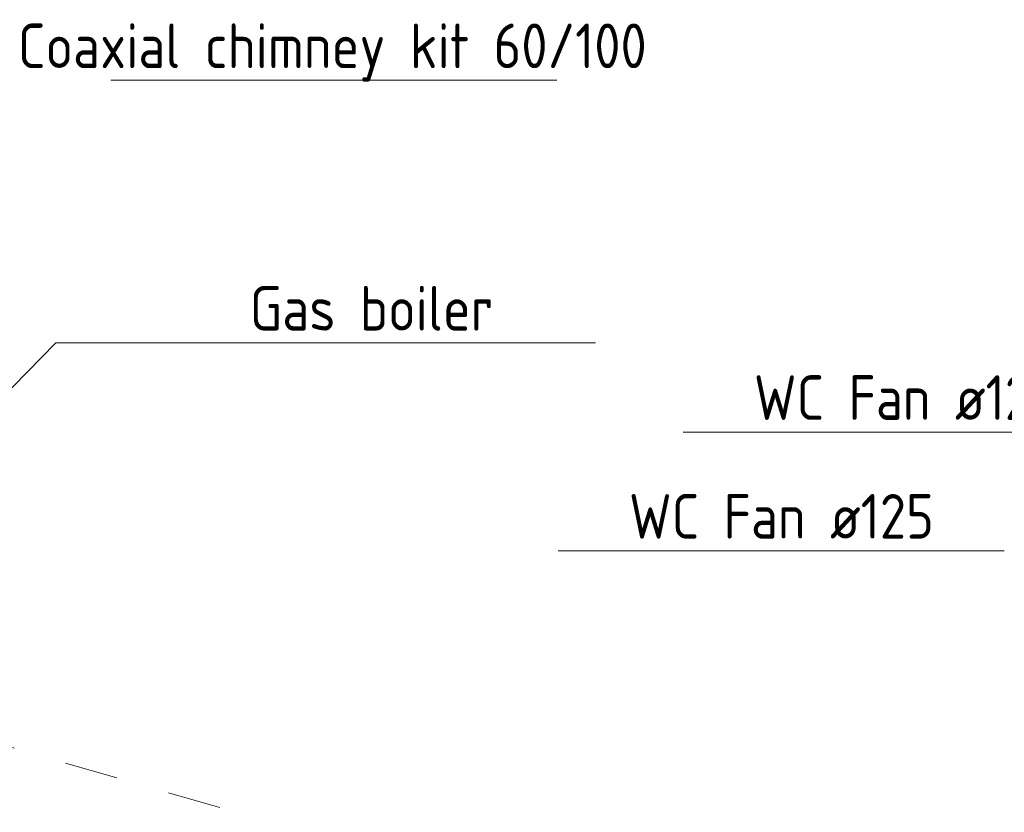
# Model space of a CAD drawing. Header units: millimetres. Extents: x 42289 to 77075, y 302 to 14468.
# Tile 17 of 41: x 45440 to 48199, y 4013 to 6233. Entities that reach past the tile are written whole.
import ezdxf

# ---------------------------------------------------------------- set-up
doc = ezdxf.new("R2010")
doc.units = ezdxf.units.MM
doc.linetypes.add('ADSK_Скрыто', pattern=[300, 150, -150])
doc.layers.add('G-____-____-SYMB', color=111, linetype='ADSK_Скрыто', lineweight=20)
doc.layers.add('M-EQPM-___-IDEN', color=50, linetype='Continuous', lineweight=20)
doc.styles.add('GOST Common_1', font='GOST_Common.ttf', dxfattribs={"width": 0.9, "height": 125})

# ---------------------------------------------------------------- blocks, each defined once
blk = doc.blocks.new('ADSK_M_Оборудование - ADSK_Наименование_25-431939-3D Вент копия 1')
at = {"layer": 'M-EQPM-___-IDEN'}
blk.add_line((42390.6, 4418.5), (43640.6, 4418.5), dxfattribs=at)

msp = doc.modelspace()

# ---------------------------------------------------------------- linework, layer by layer
at = {"layer": 'G-____-____-SYMB'}
msp.add_line((50324.6, 2780), (44387.3, 4491.6), dxfattribs=at)
at = {"layer": 'M-EQPM-___-IDEN'}
for p, q in [((45260.7, 5041.7), (45541.1, 5328.3)), ((45541.1, 5328.3), (45802.8, 5328.3))]:
    msp.add_line(p, q, dxfattribs=at)

# ---------------------------------------------------------------- block references
for p in [(3304.4, 1645), (3412.2, 909.7), (4907.9, 659.7), (4558, 327.2)]:
    msp.add_blockref('ADSK_M_Оборудование - ADSK_Наименование_25-431939-3D Вент копия 1', p, dxfattribs=at)

# ---------------------------------------------------------------- texts
at = {"layer": 'M-EQPM-___-IDEN', "lineweight": 9, "char_height": 125, "attachment_point": 1, "style": 'GOST Common_1'}
for s, insert, width in [('Coaxial chimney kit 60/100', (45435.1, 6222.5), 2132.088), ('Gas boiler', (46084.7, 5487.2), 818.924), ('WC Fan ø125', (47496.9, 5237.2), 1020.949), ('WC Fan ø125', (47147, 4904.6), 1020.949)]:
    msp.add_mtext(s, dxfattribs=dict(at, insert=insert, width=width))

doc.saveas('drawing.dxf')
